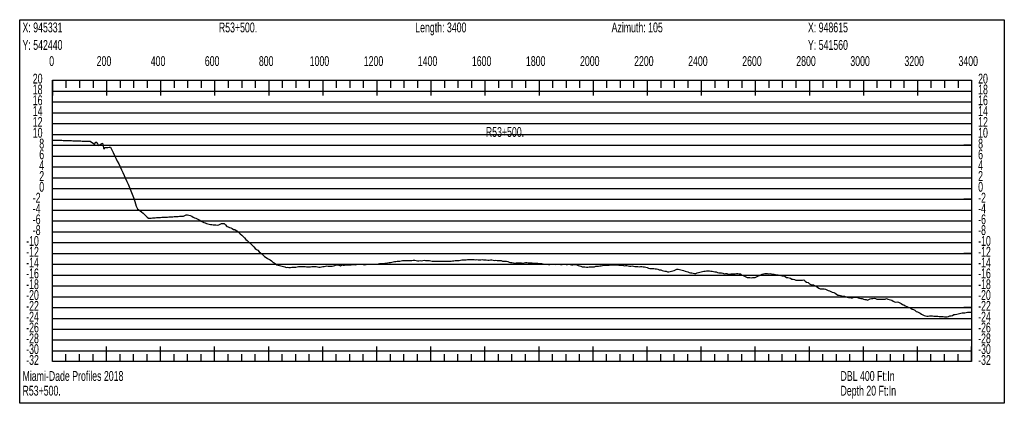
# Model space of a CAD drawing. Header units: feet. Extents: x 1 to 30, y -268 to -1.
# Tile 51 of 94: x 21.21 to 30.32, y -131.81 to -128.26. Entities that reach past the tile are written whole.
import ezdxf

# ---------------------------------------------------------------- set-up
doc = ezdxf.new("R2010")
doc.units = ezdxf.units.FT
doc.header["$MEASUREMENT"] = 0
doc.layers.add('LABELS', color=7, linetype='Continuous')
doc.layers.add('XSECTION', color=7, linetype='Continuous')

msp = doc.modelspace()

# ---------------------------------------------------------------- linework, layer by layer
at = {"layer": 'XSECTION', "color": 0, "linetype": 'Continuous'}
for points in [[(21.212, -128.26), (30.318, -128.26), (30.318, -131.805), (21.212, -131.805), (21.212, -128.26)], [(21.515, -128.82), (30.015, -128.82), (30.015, -131.42), (21.515, -131.42), (21.515, -128.82)], [(21.515, -128.82), (21.515, -128.961)], [(21.515, -128.82), (21.515, -128.961)], [(21.515, -128.82), (21.515, -128.89)], [(21.515, -128.82), (21.515, -128.89)], [(21.64, -128.82), (21.64, -128.89)], [(21.765, -128.82), (21.765, -128.89)], [(21.89, -128.82), (21.89, -128.89)], [(22.015, -128.82), (22.015, -128.961)], [(22.015, -128.82), (22.015, -128.89)], [(22.14, -128.82), (22.14, -128.89)], [(22.265, -128.82), (22.265, -128.89)], [(22.39, -128.82), (22.39, -128.89)], [(22.515, -128.82), (22.515, -128.961)], [(22.515, -128.82), (22.515, -128.89)], [(22.64, -128.82), (22.64, -128.89)], [(22.765, -128.82), (22.765, -128.89)], [(22.89, -128.82), (22.89, -128.89)], [(23.015, -128.82), (23.015, -128.961)], [(23.015, -128.82), (23.015, -128.89)], [(23.14, -128.82), (23.14, -128.89)], [(23.265, -128.82), (23.265, -128.89)], [(23.39, -128.82), (23.39, -128.89)], [(23.515, -128.82), (23.515, -128.961)], [(23.515, -128.82), (23.515, -128.89)], [(23.64, -128.82), (23.64, -128.89)], [(23.765, -128.82), (23.765, -128.89)], [(23.89, -128.82), (23.89, -128.89)], [(24.015, -128.82), (24.015, -128.961)], [(24.015, -128.82), (24.015, -128.89)], [(24.14, -128.82), (24.14, -128.89)], [(24.265, -128.82), (24.265, -128.89)], [(24.39, -128.82), (24.39, -128.89)], [(24.515, -128.82), (24.515, -128.961)], [(24.515, -128.82), (24.515, -128.89)], [(24.64, -128.82), (24.64, -128.89)], [(24.765, -128.82), (24.765, -128.89)], [(24.89, -128.82), (24.89, -128.89)], [(25.015, -128.82), (25.015, -128.961)], [(25.015, -128.82), (25.015, -128.89)], [(25.14, -128.82), (25.14, -128.89)], [(25.265, -128.82), (25.265, -128.89)], [(25.39, -128.82), (25.39, -128.89)], [(25.515, -128.82), (25.515, -128.961)], [(25.515, -128.82), (25.515, -128.89)], [(25.64, -128.82), (25.64, -128.89)], [(25.765, -128.82), (25.765, -128.89)], [(25.89, -128.82), (25.89, -128.89)], [(26.015, -128.82), (26.015, -128.961)], [(26.015, -128.82), (26.015, -128.89)], [(26.14, -128.82), (26.14, -128.89)], [(26.265, -128.82), (26.265, -128.89)], [(26.39, -128.82), (26.39, -128.89)], [(26.515, -128.82), (26.515, -128.961)], [(26.515, -128.82), (26.515, -128.89)], [(26.64, -128.82), (26.64, -128.89)], [(26.765, -128.82), (26.765, -128.89)], [(26.89, -128.82), (26.89, -128.89)], [(27.015, -128.82), (27.015, -128.961)], [(27.015, -128.82), (27.015, -128.89)], [(27.14, -128.82), (27.14, -128.89)], [(27.265, -128.82), (27.265, -128.89)], [(27.39, -128.82), (27.39, -128.89)], [(27.515, -128.82), (27.515, -128.961)], [(27.515, -128.82), (27.515, -128.89)], [(27.64, -128.82), (27.64, -128.89)], [(27.765, -128.82), (27.765, -128.89)], [(27.89, -128.82), (27.89, -128.89)], [(28.015, -128.82), (28.015, -128.961)], [(28.015, -128.82), (28.015, -128.89)], [(28.14, -128.82), (28.14, -128.89)], [(28.265, -128.82), (28.265, -128.89)], [(28.39, -128.82), (28.39, -128.89)], [(28.515, -128.82), (28.515, -128.961)], [(28.515, -128.82), (28.515, -128.89)], [(28.64, -128.82), (28.64, -128.89)], [(28.765, -128.82), (28.765, -128.89)], [(28.89, -128.82), (28.89, -128.89)], [(29.015, -128.82), (29.015, -128.961)], [(29.015, -128.82), (29.015, -128.89)], [(29.14, -128.82), (29.14, -128.89)], [(29.265, -128.82), (29.265, -128.89)], [(29.39, -128.82), (29.39, -128.89)], [(29.515, -128.82), (29.515, -128.961)], [(29.515, -128.82), (29.515, -128.89)], [(29.64, -128.82), (29.64, -128.89)], [(29.765, -128.82), (29.765, -128.89)], [(29.89, -128.82), (29.89, -128.89)], [(30.015, -128.82), (30.015, -128.961)], [(30.015, -128.82), (30.015, -128.89)], [(21.515, -129.42), (21.585, -129.42)], [(30.015, -129.42), (29.945, -129.42)], [(21.515, -129.92), (21.585, -129.92)], [(30.015, -129.92), (29.945, -129.92)], [(21.515, -130.42), (21.585, -130.42)], [(30.015, -130.42), (29.945, -130.42)], [(21.515, -130.92), (21.585, -130.92)], [(30.015, -130.92), (29.945, -130.92)], [(21.515, -131.42), (21.515, -131.279)], [(21.515, -131.42), (21.515, -131.279)], [(22.015, -131.42), (22.015, -131.279)], [(22.515, -131.42), (22.515, -131.279)], [(23.015, -131.42), (23.015, -131.279)], [(23.515, -131.42), (23.515, -131.279)], [(24.015, -131.42), (24.015, -131.279)], [(24.515, -131.42), (24.515, -131.279)], [(25.015, -131.42), (25.015, -131.279)], [(25.515, -131.42), (25.515, -131.279)], [(26.015, -131.42), (26.015, -131.279)], [(26.515, -131.42), (26.515, -131.279)], [(27.015, -131.42), (27.015, -131.279)], [(27.515, -131.42), (27.515, -131.279)], [(28.015, -131.42), (28.015, -131.279)], [(28.515, -131.42), (28.515, -131.279)], [(29.015, -131.42), (29.015, -131.279)], [(29.515, -131.42), (29.515, -131.279)], [(30.015, -131.42), (30.015, -131.279)], [(21.515, -131.42), (21.515, -131.35)], [(21.515, -131.42), (21.515, -131.35)], [(21.64, -131.42), (21.64, -131.35)], [(21.765, -131.42), (21.765, -131.35)], [(21.89, -131.42), (21.89, -131.35)], [(22.015, -131.42), (22.015, -131.35)], [(22.14, -131.42), (22.14, -131.35)], [(22.265, -131.42), (22.265, -131.35)], [(22.39, -131.42), (22.39, -131.35)], [(22.515, -131.42), (22.515, -131.35)], [(22.64, -131.42), (22.64, -131.35)], [(22.765, -131.42), (22.765, -131.35)], [(22.89, -131.42), (22.89, -131.35)], [(23.015, -131.42), (23.015, -131.35)], [(23.14, -131.42), (23.14, -131.35)], [(23.265, -131.42), (23.265, -131.35)], [(23.39, -131.42), (23.39, -131.35)], [(23.515, -131.42), (23.515, -131.35)], [(23.64, -131.42), (23.64, -131.35)], [(23.765, -131.42), (23.765, -131.35)], [(23.89, -131.42), (23.89, -131.35)], [(24.015, -131.42), (24.015, -131.35)], [(24.14, -131.42), (24.14, -131.35)], [(24.265, -131.42), (24.265, -131.35)], [(24.39, -131.42), (24.39, -131.35)], [(24.515, -131.42), (24.515, -131.35)], [(24.64, -131.42), (24.64, -131.35)], [(24.765, -131.42), (24.765, -131.35)], [(24.89, -131.42), (24.89, -131.35)], [(25.015, -131.42), (25.015, -131.35)], [(25.14, -131.42), (25.14, -131.35)], [(25.265, -131.42), (25.265, -131.35)], [(25.39, -131.42), (25.39, -131.35)], [(25.515, -131.42), (25.515, -131.35)], [(25.64, -131.42), (25.64, -131.35)], [(25.765, -131.42), (25.765, -131.35)], [(25.89, -131.42), (25.89, -131.35)], [(26.015, -131.42), (26.015, -131.35)], [(26.14, -131.42), (26.14, -131.35)], [(26.265, -131.42), (26.265, -131.35)], [(26.39, -131.42), (26.39, -131.35)], [(26.515, -131.42), (26.515, -131.35)], [(26.64, -131.42), (26.64, -131.35)], [(26.765, -131.42), (26.765, -131.35)], [(26.89, -131.42), (26.89, -131.35)], [(27.015, -131.42), (27.015, -131.35)], [(27.14, -131.42), (27.14, -131.35)], [(27.265, -131.42), (27.265, -131.35)], [(27.39, -131.42), (27.39, -131.35)], [(27.515, -131.42), (27.515, -131.35)], [(27.64, -131.42), (27.64, -131.35)], [(27.765, -131.42), (27.765, -131.35)], [(27.89, -131.42), (27.89, -131.35)], [(28.015, -131.42), (28.015, -131.35)], [(28.14, -131.42), (28.14, -131.35)], [(28.265, -131.42), (28.265, -131.35)], [(28.39, -131.42), (28.39, -131.35)], [(28.515, -131.42), (28.515, -131.35)], [(28.64, -131.42), (28.64, -131.35)], [(28.765, -131.42), (28.765, -131.35)], [(28.89, -131.42), (28.89, -131.35)], [(29.015, -131.42), (29.015, -131.35)], [(29.14, -131.42), (29.14, -131.35)], [(29.265, -131.42), (29.265, -131.35)], [(29.39, -131.42), (29.39, -131.35)], [(29.515, -131.42), (29.515, -131.35)], [(29.64, -131.42), (29.64, -131.35)], [(29.765, -131.42), (29.765, -131.35)], [(29.89, -131.42), (29.89, -131.35)], [(30.015, -131.42), (30.015, -131.35)]]:
    msp.add_lwpolyline(points, dxfattribs=at)
at = {"layer": 'XSECTION', "color": 0}
for points in [[(21.515, -128.92), (30.015, -128.92)], [(21.515, -129.02), (30.015, -129.02)], [(21.515, -129.12), (30.015, -129.12)], [(21.515, -129.22), (30.015, -129.22)], [(21.515, -129.32), (30.015, -129.32)], [(21.515, -129.42), (30.015, -129.42)], [(21.515, -129.52), (30.015, -129.52)], [(21.515, -129.62), (30.015, -129.62)], [(21.515, -129.72), (30.015, -129.72)], [(21.515, -129.82), (30.015, -129.82)], [(21.515, -129.92), (30.015, -129.92)], [(21.515, -130.02), (30.015, -130.02)], [(21.515, -130.12), (30.015, -130.12)], [(21.515, -130.22), (30.015, -130.22)], [(21.515, -130.32), (30.015, -130.32)], [(21.515, -130.42), (30.015, -130.42)], [(21.515, -130.52), (30.015, -130.52)], [(21.515, -130.62), (30.015, -130.62)], [(21.515, -130.72), (30.015, -130.72)], [(21.515, -130.82), (30.015, -130.82)], [(21.515, -130.92), (30.015, -130.92)], [(21.515, -131.02), (30.015, -131.02)], [(21.515, -131.12), (30.015, -131.12)], [(21.515, -131.22), (30.015, -131.22)], [(21.515, -131.32), (30.015, -131.32)]]:
    msp.add_lwpolyline(points, dxfattribs=at)
at = {"layer": 'XSECTION', "color": 5, "linetype": 'Continuous'}
msp.add_lwpolyline([(21.515, -129.373), (21.5275, -129.372), (21.54, -129.3725), (21.5525, -129.373), (21.565, -129.3735), (21.5775, -129.374), (21.59, -129.3745), (21.6025, -129.3745), (21.615, -129.375), (21.6275, -129.3755), (21.64, -129.376), (21.6525, -129.3765), (21.665, -129.377), (21.6775, -129.377), (21.69, -129.3775), (21.7025, -129.378), (21.715, -129.3785), (21.7275, -129.379), (21.74, -129.3795), (21.7525, -129.3795), (21.765, -129.38), (21.7775, -129.3805), (21.79, -129.381), (21.8025, -129.3815), (21.815, -129.382), (21.8275, -129.382), (21.84, -129.3825), (21.8525, -129.383), (21.865, -129.3825), (21.8775, -129.392), (21.89, -129.4015), (21.9025, -129.4105), (21.915, -129.388), (21.9275, -129.3985), (21.94, -129.422), (21.9525, -129.415), (21.965, -129.4085), (21.9775, -129.402), (21.99, -129.455), (22.0025, -129.442), (22.015, -129.4415), (22.0275, -129.44), (22.04, -129.4385), (22.0525, -129.4385), (22.065, -129.4625), (22.0775, -129.4885), (22.09, -129.5145), (22.1025, -129.54), (22.115, -129.5665), (22.1275, -129.5925), (22.14, -129.62), (22.1525, -129.646), (22.165, -129.672), (22.1775, -129.6995), (22.19, -129.727), (22.2025, -129.754), (22.215, -129.781), (22.2275, -129.8115), (22.24, -129.842), (22.2525, -129.8725), (22.265, -129.9035), (22.2775, -129.94), (22.29, -129.984), (22.3025, -130.0085), (22.315, -130.0175), (22.3275, -130.0265), (22.34, -130.0355), (22.3525, -130.048), (22.365, -130.0605), (22.3775, -130.073), (22.39, -130.0855), (22.4025, -130.094), (22.415, -130.0935), (22.4275, -130.093), (22.44, -130.0925), (22.4525, -130.0905), (22.465, -130.0895), (22.4775, -130.089), (22.49, -130.088), (22.5025, -130.0875), (22.515, -130.0865), (22.5275, -130.086), (22.54, -130.0855), (22.5525, -130.0845), (22.565, -130.084), (22.5775, -130.0835), (22.59, -130.0825), (22.6025, -130.082), (22.615, -130.081), (22.6275, -130.0805), (22.64, -130.08), (22.6525, -130.079), (22.665, -130.0785), (22.6775, -130.0775), (22.69, -130.077), (22.7025, -130.0765), (22.715, -130.0755), (22.7275, -130.0745), (22.74, -130.0695), (22.7525, -130.0645), (22.765, -130.0645), (22.7775, -130.0665), (22.79, -130.0705), (22.8025, -130.0755), (22.815, -130.084), (22.8275, -130.0905), (22.84, -130.0935), (22.8525, -130.099), (22.865, -130.106), (22.8775, -130.113), (22.89, -130.1215), (22.9025, -130.1275), (22.915, -130.134), (22.9275, -130.1385), (22.94, -130.143), (22.9525, -130.1465), (22.965, -130.149), (22.9775, -130.1515), (22.99, -130.1535), (23.0025, -130.155), (23.015, -130.155), (23.0275, -130.1555), (23.04, -130.1585), (23.0525, -130.1565), (23.065, -130.1495), (23.0775, -130.144), (23.09, -130.142), (23.1025, -130.1425), (23.115, -130.1565), (23.1275, -130.17), (23.14, -130.175), (23.1525, -130.1795), (23.165, -130.183), (23.1775, -130.19), (23.19, -130.2), (23.2025, -130.2), (23.215, -130.207), (23.2275, -130.2155), (23.24, -130.2275), (23.2525, -130.2395), (23.265, -130.251), (23.2775, -130.2635), (23.29, -130.2765), (23.3025, -130.2915), (23.315, -130.302), (23.3275, -130.312), (23.34, -130.322), (23.3525, -130.3355), (23.365, -130.348), (23.3775, -130.359), (23.39, -130.373), (23.4025, -130.3835), (23.415, -130.391), (23.4275, -130.405), (23.44, -130.4145), (23.4525, -130.4235), (23.465, -130.4375), (23.4775, -130.447), (23.49, -130.4565), (23.5025, -130.466), (23.515, -130.4735), (23.5275, -130.4805), (23.54, -130.489), (23.5525, -130.4995), (23.565, -130.508), (23.5775, -130.517), (23.59, -130.5245), (23.6025, -130.528), (23.615, -130.532), (23.6275, -130.5355), (23.64, -130.539), (23.6525, -130.54), (23.665, -130.544), (23.6775, -130.55), (23.69, -130.5465), (23.7025, -130.5485), (23.715, -130.5505), (23.7275, -130.548), (23.74, -130.546), (23.7525, -130.546), (23.765, -130.546), (23.7775, -130.5435), (23.79, -130.541), (23.8025, -130.541), (23.815, -130.5415), (23.8275, -130.541), (23.84, -130.541), (23.8525, -130.541), (23.865, -130.5425), (23.8775, -130.545), (23.89, -130.545), (23.9025, -130.543), (23.915, -130.5415), (23.9275, -130.5415), (23.94, -130.5415), (23.9525, -130.5415), (23.965, -130.544), (23.9775, -130.5455), (23.99, -130.5455), (24.0025, -130.5425), (24.015, -130.5405), (24.0275, -130.5405), (24.04, -130.5385), (24.0525, -130.536), (24.065, -130.5365), (24.0775, -130.5365), (24.09, -130.5365), (24.1025, -130.5365), (24.115, -130.5355), (24.1275, -130.5305), (24.14, -130.5265), (24.1525, -130.5265), (24.165, -130.529), (24.1775, -130.535), (24.19, -130.5265), (24.2025, -130.529), (24.215, -130.5285), (24.2275, -130.5255), (24.24, -130.525), (24.2525, -130.525), (24.265, -130.525), (24.2775, -130.524), (24.29, -130.5215), (24.3025, -130.5215), (24.315, -130.524), (24.3275, -130.522), (24.34, -130.5195), (24.3525, -130.5195), (24.365, -130.5195), (24.3775, -130.5195), (24.39, -130.521), (24.4025, -130.5245), (24.415, -130.521), (24.4275, -130.5195), (24.44, -130.5195), (24.4525, -130.5195), (24.465, -130.519), (24.4775, -130.519), (24.49, -130.5195), (24.5025, -130.5195), (24.515, -130.5195), (24.5275, -130.517), (24.54, -130.5145), (24.5525, -130.5145), (24.565, -130.5145), (24.5775, -130.5125), (24.59, -130.51), (24.6025, -130.51), (24.615, -130.5075), (24.6275, -130.505), (24.64, -130.505), (24.6525, -130.5015), (24.665, -130.4975), (24.6775, -130.4955), (24.69, -130.495), (24.7025, -130.4915), (24.715, -130.4905), (24.7275, -130.49), (24.74, -130.4895), (24.7525, -130.486), (24.765, -130.485), (24.7775, -130.4855), (24.79, -130.4855), (24.8025, -130.4855), (24.815, -130.4855), (24.8275, -130.485), (24.84, -130.485), (24.8525, -130.482), (24.865, -130.4815), (24.8775, -130.485), (24.89, -130.489), (24.9025, -130.4875), (24.915, -130.4855), (24.9275, -130.489), (24.94, -130.485), (24.9525, -130.481), (24.965, -130.4845), (24.9775, -130.485), (24.99, -130.485), (25.0025, -130.485), (25.015, -130.488), (25.0275, -130.49), (25.04, -130.49), (25.0525, -130.49), (25.065, -130.49), (25.0775, -130.49), (25.09, -130.49), (25.1025, -130.49), (25.115, -130.49), (25.1275, -130.49), (25.14, -130.49), (25.1525, -130.49), (25.165, -130.49), (25.1775, -130.49), (25.19, -130.49), (25.2025, -130.49), (25.215, -130.4895), (25.2275, -130.4885), (25.24, -130.485), (25.2525, -130.485), (25.265, -130.485), (25.2775, -130.485), (25.29, -130.482), (25.3025, -130.4805), (25.315, -130.4805), (25.3275, -130.4805), (25.34, -130.4785), (25.3525, -130.4755), (25.365, -130.4755), (25.3775, -130.4755), (25.39, -130.4755), (25.4025, -130.4755), (25.415, -130.4775), (25.4275, -130.4795), (25.44, -130.4755), (25.4525, -130.4785), (25.465, -130.48), (25.4775, -130.48), (25.49, -130.4765), (25.5025, -130.478), (25.515, -130.4805), (25.5275, -130.4805), (25.54, -130.4835), (25.5525, -130.4835), (25.565, -130.4805), (25.5775, -130.4805), (25.59, -130.483), (25.6025, -130.4845), (25.615, -130.481), (25.6275, -130.4845), (25.64, -130.4855), (25.6525, -130.4855), (25.665, -130.486), (25.6775, -130.49), (25.69, -130.4905), (25.7025, -130.4905), (25.715, -130.492), (25.7275, -130.4955), (25.74, -130.5), (25.7525, -130.5035), (25.765, -130.505), (25.7775, -130.5065), (25.79, -130.5095), (25.8025, -130.5055), (25.815, -130.5055), (25.8275, -130.5055), (25.84, -130.5055), (25.8525, -130.506), (25.865, -130.5095), (25.8775, -130.507), (25.89, -130.505), (25.9025, -130.505), (25.915, -130.5055), (25.9275, -130.5055), (25.94, -130.5055), (25.9525, -130.506), (25.965, -130.5095), (25.9775, -130.5105), (25.99, -130.51), (26.0025, -130.5105), (26.015, -130.5145), (26.0275, -130.5145), (26.04, -130.5145), (26.0525, -130.516), (26.065, -130.519), (26.0775, -130.519), (26.09, -130.519), (26.1025, -130.521), (26.115, -130.523), (26.1275, -130.5195), (26.14, -130.5195), (26.1525, -130.5205), (26.165, -130.5235), (26.1775, -130.52), (26.19, -130.519), (26.2025, -130.52), (26.215, -130.5235), (26.2275, -130.522), (26.24, -130.5195), (26.2525, -130.5195), (26.265, -130.5225), (26.2775, -130.5235), (26.29, -130.52), (26.3025, -130.523), (26.315, -130.5245), (26.3275, -130.5245), (26.34, -130.521), (26.3525, -130.522), (26.365, -130.525), (26.3775, -130.5325), (26.39, -130.5345), (26.4025, -130.5375), (26.415, -130.5435), (26.4275, -130.5435), (26.44, -130.5435), (26.4525, -130.546), (26.465, -130.5465), (26.4775, -130.544), (26.49, -130.544), (26.5025, -130.544), (26.515, -130.544), (26.5275, -130.5425), (26.54, -130.539), (26.5525, -130.539), (26.565, -130.537), (26.5775, -130.5345), (26.59, -130.5345), (26.6025, -130.5325), (26.615, -130.53), (26.6275, -130.53), (26.64, -130.53), (26.6525, -130.53), (26.665, -130.53), (26.6775, -130.5265), (26.69, -130.525), (26.7025, -130.5255), (26.715, -130.5255), (26.7275, -130.5255), (26.74, -130.5265), (26.7525, -130.5295), (26.765, -130.53), (26.7775, -130.53), (26.79, -130.53), (26.8025, -130.5335), (26.815, -130.5325), (26.8275, -130.531), (26.84, -130.5345), (26.8525, -130.538), (26.865, -130.5375), (26.8775, -130.5355), (26.89, -130.539), (26.9025, -130.5395), (26.915, -130.5395), (26.9275, -130.54), (26.94, -130.5435), (26.9525, -130.541), (26.965, -130.542), (26.9775, -130.5445), (26.99, -130.5445), (27.0025, -130.548), (27.015, -130.5515), (27.0275, -130.555), (27.04, -130.5585), (27.0525, -130.559), (27.065, -130.559), (27.0775, -130.559), (27.09, -130.563), (27.1025, -130.5635), (27.115, -130.5665), (27.1275, -130.573), (27.14, -130.573), (27.1525, -130.5765), (27.165, -130.58), (27.1775, -130.583), (27.19, -130.5835), (27.2025, -130.5905), (27.215, -130.591), (27.2275, -130.5875), (27.24, -130.584), (27.2525, -130.5805), (27.265, -130.577), (27.2775, -130.572), (27.29, -130.565), (27.3025, -130.565), (27.315, -130.5675), (27.3275, -130.571), (27.34, -130.575), (27.3525, -130.5785), (27.365, -130.5825), (27.3775, -130.586), (27.39, -130.5895), (27.4025, -130.5965), (27.415, -130.5995), (27.4275, -130.6), (27.44, -130.6035), (27.4525, -130.6045), (27.465, -130.604), (27.4775, -130.6005), (27.49, -130.597), (27.5025, -130.5935), (27.515, -130.59), (27.5275, -130.5865), (27.54, -130.5845), (27.5525, -130.5845), (27.565, -130.581), (27.5775, -130.58), (27.59, -130.581), (27.6025, -130.5845), (27.615, -130.585), (27.6275, -130.5865), (27.64, -130.59), (27.6525, -130.59), (27.665, -130.5955), (27.6775, -130.5995), (27.69, -130.5995), (27.7025, -130.5995), (27.715, -130.6035), (27.7275, -130.6075), (27.74, -130.604), (27.7525, -130.607), (27.765, -130.6105), (27.7775, -130.612), (27.79, -130.6085), (27.8025, -130.609), (27.815, -130.609), (27.8275, -130.6085), (27.84, -130.605), (27.8525, -130.6065), (27.865, -130.609), (27.8775, -130.6085), (27.89, -130.62), (27.9025, -130.625), (27.915, -130.6295), (27.9275, -130.636), (27.94, -130.643), (27.9525, -130.6435), (27.965, -130.642), (27.9775, -130.6455), (27.99, -130.643), (28.0025, -130.642), (28.015, -130.642), (28.0275, -130.635), (28.04, -130.6315), (28.0525, -130.6245), (28.065, -130.617), (28.0775, -130.6125), (28.09, -130.6085), (28.1025, -130.6045), (28.115, -130.6045), (28.1275, -130.607), (28.14, -130.6075), (28.1525, -130.605), (28.165, -130.6085), (28.1775, -130.6125), (28.19, -130.6125), (28.2025, -130.614), (28.215, -130.6175), (28.2275, -130.6175), (28.24, -130.6205), (28.2525, -130.6245), (28.265, -130.628), (28.2775, -130.6285), (28.29, -130.6335), (28.3025, -130.6435), (28.315, -130.6435), (28.3275, -130.646), (28.34, -130.65), (28.3525, -130.657), (28.365, -130.6585), (28.3775, -130.6605), (28.39, -130.6675), (28.4025, -130.6685), (28.415, -130.6685), (28.4275, -130.6685), (28.44, -130.6685), (28.4525, -130.6665), (28.465, -130.6635), (28.4775, -130.677), (28.49, -130.6845), (28.5025, -130.6895), (28.515, -130.6995), (28.5275, -130.707), (28.54, -130.7115), (28.5525, -130.711), (28.565, -130.718), (28.5775, -130.724), (28.59, -130.7315), (28.6025, -130.742), (28.615, -130.7465), (28.6275, -130.7485), (28.64, -130.7485), (28.6525, -130.748), (28.665, -130.7505), (28.6775, -130.755), (28.69, -130.7615), (28.7025, -130.7655), (28.715, -130.771), (28.7275, -130.7775), (28.74, -130.781), (28.7525, -130.7875), (28.765, -130.796), (28.7775, -130.806), (28.79, -130.806), (28.8025, -130.809), (28.815, -130.8125), (28.8275, -130.8155), (28.84, -130.816), (28.8525, -130.8205), (28.865, -130.825), (28.8775, -130.8275), (28.89, -130.8275), (28.9025, -130.829), (28.915, -130.829), (28.9275, -130.825), (28.94, -130.8245), (28.9525, -130.8255), (28.965, -130.8295), (28.9775, -130.8335), (28.99, -130.835), (29.0025, -130.837), (29.015, -130.844), (29.0275, -130.8455), (29.04, -130.8465), (29.0525, -130.8505), (29.065, -130.8455), (29.0775, -130.84), (29.09, -130.837), (29.1025, -130.8375), (29.115, -130.8345), (29.1275, -130.8355), (29.14, -130.8425), (29.1525, -130.843), (29.165, -130.843), (29.1775, -130.843), (29.19, -130.843), (29.2025, -130.8435), (29.215, -130.842), (29.2275, -130.838), (29.24, -130.8415), (29.2525, -130.8455), (29.265, -130.8485), (29.2775, -130.8525), (29.29, -130.86), (29.3025, -130.867), (29.315, -130.87), (29.3275, -130.867), (29.34, -130.871), (29.3525, -130.877), (29.365, -130.884), (29.3775, -130.8915), (29.39, -130.895), (29.4025, -130.903), (29.415, -130.9115), (29.4275, -130.9155), (29.44, -130.919), (29.4525, -130.926), (29.465, -130.936), (29.4775, -130.939), (29.49, -130.9455), (29.5025, -130.9555), (29.515, -130.959), (29.5275, -130.9645), (29.54, -130.971), (29.5525, -130.9815), (29.565, -130.9875), (29.5775, -130.9925), (29.59, -130.996), (29.6025, -130.9995), (29.615, -130.999), (29.6275, -130.998), (29.64, -130.9975), (29.6525, -130.9975), (29.665, -130.9985), (29.6775, -130.999), (29.69, -131), (29.7025, -131.001), (29.715, -131.0015), (29.7275, -131.0025), (29.74, -131.003), (29.7525, -131.004), (29.765, -131.0045), (29.7775, -131.0055), (29.79, -131.005), (29.8025, -131.0015), (29.815, -130.998), (29.8275, -130.996), (29.84, -130.993), (29.8525, -130.9855), (29.865, -130.9835), (29.8775, -130.982), (29.89, -130.978), (29.9025, -130.974), (29.915, -130.972), (29.9275, -130.9705), (29.94, -130.9705), (29.9525, -130.9705), (29.965, -130.967), (29.9775, -130.964), (29.99, -130.9635), (30.0025, -130.963), (30.015, -130.962), (30.015, -130.962)], dxfattribs=at)

# ---------------------------------------------------------------- texts
at = {"layer": 'LABELS', "color": 0, "width": 0.666667}
for s, p in [('X: 945331', (21.238, -128.377)), ('R53+500.', (23.054, -128.377)), ('Length: 3400', (24.87, -128.377)), ('Azimuth: 105', (26.686, -128.377)), ('X: 948615', (28.502, -128.377)), ('Y: 542440', (21.238, -128.539)), ('Y: 541560', (28.502, -128.539)), ('0', (21.485, -128.688)), ('0', (21.485, -128.688)), ('200', (21.924, -128.688)), ('400', (22.424, -128.688)), ('600', (22.924, -128.688)), ('800', (23.424, -128.688)), ('1000', (23.894, -128.688)), ('1200', (24.394, -128.688)), ('1400', (24.894, -128.688)), ('1600', (25.394, -128.688)), ('1800', (25.894, -128.688)), ('2000', (26.394, -128.688)), ('2200', (26.894, -128.688)), ('2400', (27.394, -128.688)), ('2600', (27.894, -128.688)), ('2800', (28.394, -128.688)), ('3000', (28.894, -128.688)), ('3200', (29.394, -128.688)), ('3400', (29.894, -128.688)), ('20', (21.333, -128.85)), ('20', (30.076, -128.85)), ('18', (21.333, -128.95)), ('18', (30.076, -128.95)), ('16', (21.333, -129.05)), ('16', (30.076, -129.05)), ('14', (21.333, -129.15)), ('14', (30.076, -129.15)), ('12', (21.333, -129.25)), ('12', (30.076, -129.25)), ('10', (21.333, -129.35)), ('R53+500.', (25.523, -129.343)), ('10', (30.076, -129.35)), ('8', (21.393, -129.45)), ('8', (30.076, -129.45)), ('6', (21.393, -129.55)), ('6', (30.076, -129.55)), ('4', (21.393, -129.65)), ('4', (30.076, -129.65)), ('2', (21.393, -129.75)), ('2', (30.076, -129.75)), ('0', (21.393, -129.85)), ('0', (30.076, -129.85)), ('-2', (21.333, -129.95)), ('-2', (30.076, -129.95)), ('-4', (21.333, -130.05)), ('-4', (30.076, -130.05)), ('-6', (21.333, -130.15)), ('-6', (30.076, -130.15)), ('-8', (21.333, -130.25)), ('-8', (30.076, -130.25)), ('-10', (21.272, -130.35)), ('-10', (30.076, -130.35)), ('-12', (21.272, -130.45)), ('-12', (30.076, -130.45)), ('-14', (21.272, -130.55)), ('-14', (30.076, -130.55)), ('-16', (21.272, -130.65)), ('-16', (30.076, -130.65)), ('-18', (21.272, -130.75)), ('-18', (30.076, -130.75)), ('-20', (21.272, -130.85)), ('-20', (30.076, -130.85)), ('-22', (21.272, -130.95)), ('-22', (30.076, -130.95)), ('-24', (21.272, -131.05)), ('-24', (30.076, -131.05)), ('-26', (21.272, -131.15)), ('-26', (30.076, -131.15)), ('-28', (21.272, -131.25)), ('-28', (30.076, -131.25)), ('-30', (21.272, -131.35)), ('-30', (30.076, -131.35)), ('-32', (21.272, -131.45)), ('-32', (30.076, -131.45)), ('DBL 400 Ft:In', (28.803, -131.598)), ('Depth 20 Ft:In', (28.803, -131.734))]:
    msp.add_text(s, height=0.091, dxfattribs=at).set_placement(p)
at = {"layer": 'LABELS', "color": 5, "width": 0.666667}
for s, p in [('Miami-Dade Profiles 2018', (21.238, -131.598)), ('R53+500.', (21.238, -131.734))]:
    msp.add_text(s, height=0.091, dxfattribs=at).set_placement(p)

doc.saveas('drawing.dxf')
